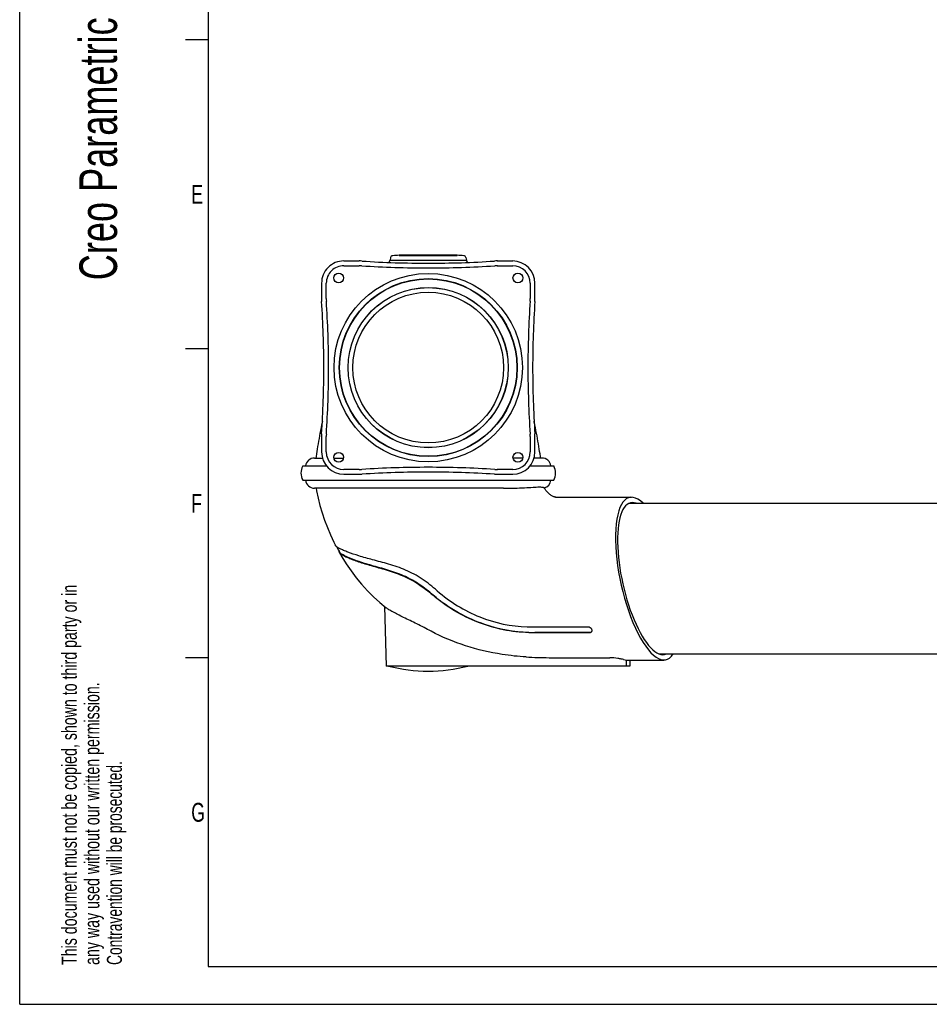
# Model space of a CAD drawing. Extents: x 0 to 420, y 0 to 297.
# Tile 1 of 11: x 0 to 121, y 0 to 131. Entities that reach past the tile are written whole.
import ezdxf

# ---------------------------------------------------------------- set-up
doc = ezdxf.new("R2010")
doc.units = 0
doc.header["$LTSCALE"] = 23.1
for name, color, linetype in [('100001_DXF_CONTINUOUS_LINE', 7, 'CONTINUOUS'), ('100249_DXF_CONTINUOUS_LINE', 7, 'CONTINUOUS'), ('100264_DXF_CONTINUOUS_LINE', 7, 'CONTINUOUS'), ('100330_DXF_FORMAT', 7, 'CONTINUOUS'), ('100337_DXF_CONTINUOUS_LINE', 7, 'CONTINUOUS'), ('100935_DXF_CONTINUOUS_LINE', 7, 'CONTINUOUS'), ('100940_DXF_CONTINUOUS_LINE', 7, 'CONTINUOUS'), ('100945_DXF_CONTINUOUS_LINE', 7, 'CONTINUOUS'), ('105-5481_DXF_CONTINUOUS_LI', 7, 'CONTINUOUS')]:
    doc.layers.add(name, color=color, linetype=linetype)
doc.styles.get("Standard").update_dxf_attribs({"font": 'txt', "width": 0.7})

# ---------------------------------------------------------------- blocks, each defined once
blk = doc.blocks.new('SYMBOL_16_BL0', base_point=(7.49, 145.42))
at = {"layer": '100330_DXF_FORMAT', "color": 7, "linetype": 'CONTINUOUS'}
for q in [(0, 14.98), (14.98, 0)]:
    blk.add_line((0, 0), q, dxfattribs=at)
for s, height, width, p in [('Creo Parametric', 4.9947, 0.71746, (12.92, 96.09)), ('This document must not be copied, shown to third party or in', 1.9979, 0.704762, (7.58, 5.22)), ('any way used without our written permission.', 1.9979, 0.705628, (10.58, 5.22)), ('Contravention will be prosecuted.', 1.9979, 0.684704, (13.57, 5.22))]:
    blk.add_text(s, height=height, rotation=90, dxfattribs=dict(at, width=width)).set_placement(p)

msp = doc.modelspace()

# ---------------------------------------------------------------- linework, layer by layer
at = {"layer": '100001_DXF_CONTINUOUS_LINE', "color": 7, "linetype": 'CONTINUOUS'}
for p, q in [((39.13, 72.49), (40.18, 72.49)), ((41.69, 72.49), (42.97, 72.49)), ((66.77, 72.49), (65.49, 72.49)), ((69.33, 72.49), (68.28, 72.49)), ((64.22, 68.49), (39.13, 68.49)), ((71.14, 67.29), (81.2, 67.29)), ((42.06, 60.74), (42.31, 60.28)), ((42.31, 60.28), (42.43, 60.05)), ((42.43, 60.05), (42.44, 60.03)), ((42.44, 60.02), (42.44, 60.03)), ((48.42, 52.8), (48.63, 44.89)), ((67.37, 50.1), (67.46, 50.1)), ((68.17, 50.1), (75.45, 50.1)), ((68.38, 49.32), (75.67, 49.32)), ((75.68, 49.35), (68.39, 49.35)), ((70.28, 45.99), (78.33, 45.99)), ((80.97, 44.89), (48.63, 44.89)), ((80.54, 44.89), (80.56, 45.69)), ((80.56, 45.69), (85.52, 45.69)), ((81, 45.69), (80.97, 44.89))]:
    msp.add_line(p, q, dxfattribs=at)
for points in [[(40.18, 77.37), (40.16, 77.27), (40.08, 76.9), (40.01, 76.53), (39.93, 76.16), (39.86, 75.79), (39.79, 75.43), (39.73, 75.07), (39.67, 74.72), (39.61, 74.37), (39.55, 74.03), (39.5, 73.69), (39.44, 73.36), (39.39, 73.03), (39.35, 72.71), (39.32, 72.49)], [(69.14, 72.49), (69.11, 72.71), (69.07, 73.03), (69.02, 73.36), (68.96, 73.69), (68.91, 74.03), (68.85, 74.37), (68.79, 74.72), (68.73, 75.07), (68.67, 75.43), (68.6, 75.79), (68.53, 76.16), (68.45, 76.53), (68.38, 76.9), (68.3, 77.27), (68.28, 77.37)], [(39.35, 68.49), (39.41, 68.13), (39.61, 67.17), (39.86, 66.19), (40.15, 65.21), (40.47, 64.24), (40.84, 63.27), (41.24, 62.29), (41.69, 61.33), (41.91, 60.89)], [(71.15, 67.29), (71.14, 67.29), (71.12, 67.29), (71.08, 67.3), (71.03, 67.31), (70.97, 67.33), (70.9, 67.35), (70.82, 67.39), (70.73, 67.43), (70.64, 67.48), (70.55, 67.54), (70.45, 67.6), (70.36, 67.67), (70.27, 67.75), (70.18, 67.83), (70.1, 67.91), (70.01, 67.99), (69.94, 68.08), (69.86, 68.17), (69.79, 68.26), (69.73, 68.35), (69.67, 68.44), (69.61, 68.53), (69.6, 68.56)], [(42.4, 60), (42.74, 59.4), (43.34, 58.45), (43.98, 57.52), (44.67, 56.61), (45.39, 55.74), (46.16, 54.89), (46.96, 54.09), (47.79, 53.33), (48.64, 52.62)]]:
    msp.add_lwpolyline(points, dxfattribs=at)
for centre, radius, start, end in [((39.13, 71.29), 1.2, 90, 172.8136), ((69.33, 71.29), 1.2, 7.1864, 90), ((39.13, 69.69), 1.2, 187.1864, 270), ((69.33, 69.69), 1.2, 283.8521, 352.8136), ((42.61, 60.11), 0.24, 205.2907, 209.4445), ((68.17, 116.05), 65.95, 269.3874, 270.0002), ((91.92, 54.12), 16.59, 195.1714, 195.7287), ((68.38, 112.32), 63, 269.2715, 270.0006), ((68.39, 112.02), 62.67, 269.2681, 270.0011), ((75.76, 49.55), 0.206, 337.084, 345.5247), ((70.25, 95.67), 49.67, 266.5, 270.0354), ((54.23, 64.19), 20, 254.7519, 285.2481)]:
    msp.add_arc(centre, radius, start, end, dxfattribs=at)
for centre, major_axis, ratio, start_param, end_param in [((83.36, 56.49), (-2.42, 10.77), 0.327316, 5.823198, 9.737793), ((83.36, 56.49), (-2.27, 10.07), 0.327316, -0.213507, 3.20813), ((80.83, 56.49), (0.31, 10.8), 0.36637, -3.236671, -3.131175)]:
    msp.add_ellipse(centre, major_axis=major_axis, ratio=ratio, start_param=start_param, end_param=end_param, dxfattribs=at)
for points, knots in [([(64.22, 68.49), (64.71, 68.49), (65.64, 68.5), (66.95, 68.54), (68.05, 68.61), (68.71, 68.66), (68.99, 68.66)], [0, 0, 0, 0, 0.307639, 0.586533, 0.823737, 1, 1, 1, 1]), ([(68.99, 68.66), (69.08, 68.66), (69.23, 68.65), (69.42, 68.63), (69.53, 68.6), (69.59, 68.57), (69.6, 68.56)], [0, 0, 0, 0, 0.421654, 0.71995, 0.90742, 1, 1, 1, 1]), ([(41.98, 60.8), (41.97, 60.81), (41.95, 60.84), (41.93, 60.87), (41.91, 60.89)], [0, 0, 0, 0, 0.285065, 1, 1, 1, 1]), ([(55.43, 54.87), (54.8, 55.43), (53.8, 56.23), (52.36, 57.1), (50.89, 57.81), (49.04, 58.43), (46.94, 58.96), (45.13, 59.46), (43.84, 59.89), (43.02, 60.22), (42.56, 60.43), (42.22, 60.61), (42.05, 60.74), (41.98, 60.8)], [0, 0, 0, 0, 0.170664, 0.25559, 0.339527, 0.501127, 0.648923, 0.776958, 0.880616, 0.922019, 0.955897, 0.98193, 1, 1, 1, 1]), ([(42.39, 60.13), (42.38, 60.11), (42.37, 60.07), (42.38, 60.03), (42.39, 60.01)], [0, 0, 0, 0, 0.466465, 1, 1, 1, 1]), ([(42.4, 60), (42.43, 59.94), (42.56, 59.81), (42.83, 59.64), (43.21, 59.44), (43.7, 59.21), (44.3, 58.97), (45.29, 58.62), (46.75, 58.19), (48.71, 57.65), (50.47, 57.07), (51.88, 56.4), (53.28, 55.57), (54.25, 54.81), (54.87, 54.28)], [0, 0, 0, 0, 0.014896, 0.037859, 0.069062, 0.108227, 0.15496, 0.208774, 0.335471, 0.483846, 0.648583, 0.735092, 0.823022, 1, 1, 1, 1]), ([(42.55, 59.9), (42.54, 59.91), (42.5, 59.95), (42.46, 59.99), (42.44, 60.02)], [0, 0, 0, 0, 0.300999, 1, 1, 1, 1]), ([(54.88, 54.3), (54.29, 54.81), (53.12, 55.73), (51.19, 56.82), (49.13, 57.57), (47.05, 58.13), (45.23, 58.67), (43.88, 59.17), (43.05, 59.56), (42.67, 59.79), (42.55, 59.9)], [0, 0, 0, 0, 0.172271, 0.325433, 0.485198, 0.651515, 0.797325, 0.902315, 0.966288, 1, 1, 1, 1]), ([(67.58, 49.33), (65.3, 49.36), (61.84, 50.1), (57.68, 52.14), (55.76, 53.51), (54.87, 54.28)], [0, 0, 0, 0, 0.492224, 0.745966, 1, 1, 1, 1]), ([(67.59, 49.36), (65.61, 49.38), (62.35, 50), (58.11, 51.89), (55.92, 53.41), (54.88, 54.3)], [0, 0, 0, 0, 0.428263, 0.703947, 1, 1, 1, 1]), ([(55.43, 54.87), (56.26, 54.14), (58.06, 52.82), (61.96, 50.86), (65.23, 50.13), (67.37, 50.1)], [0, 0, 0, 0, 0.25438, 0.508136, 1, 1, 1, 1]), ([(54.6, 49.51), (53.98, 49.84), (52.78, 50.46), (51.29, 51.18), (50.23, 51.7), (49.57, 52.04), (49.05, 52.33), (48.75, 52.53), (48.64, 52.62)], [0, 0, 0, 0, 0.313562, 0.605163, 0.733014, 0.843731, 0.933722, 1, 1, 1, 1]), ([(75.45, 50.1), (75.55, 50.1), (75.75, 50.04), (75.88, 49.87), (75.91, 49.78)], [0, 0, 0, 0, 0.520441, 1, 1, 1, 1]), ([(67.22, 46.09), (66.15, 46.15), (61.8, 46.62), (57.52, 47.96), (54.6, 49.51)], [0, 0, 0, 0, 0.243969, 1, 1, 1, 1]), ([(75.95, 49.47), (75.93, 49.43), (75.84, 49.34), (75.73, 49.32), (75.67, 49.32)], [0, 0, 0, 0, 0.45796, 1, 1, 1, 1]), ([(75.68, 49.35), (75.73, 49.35), (75.84, 49.37), (75.92, 49.44), (75.95, 49.48)], [0, 0, 0, 0, 0.535587, 1, 1, 1, 1]), ([(75.95, 49.63), (75.96, 49.62), (75.96, 49.57), (75.96, 49.53), (75.96, 49.5)], [0, 0, 0, 0, 0.261934, 1, 1, 1, 1]), ([(80.15, 45.75), (80.05, 45.78), (79.8, 45.83), (79.2, 45.94), (78.69, 45.99), (78.33, 45.99)], [0, 0, 0, 0, 0.164355, 0.410473, 1, 1, 1, 1])]:
    msp.add_open_spline(points, degree=3, knots=knots, dxfattribs=at)
at = {"layer": '100249_DXF_CONTINUOUS_LINE', "color": 7, "linetype": 'CONTINUOUS'}
msp.add_circle((54.23, 84.49), 10, dxfattribs=at)
at = {"layer": '100264_DXF_CONTINUOUS_LINE', "color": 7, "linetype": 'CONTINUOUS'}
for p, q in [((80.88, 66.49), (129.07, 66.49)), ((84.88, 46.49), (125.08, 46.49))]:
    msp.add_line(p, q, dxfattribs=at)
at = {"layer": '100330_DXF_FORMAT', "color": 7, "linetype": 'CONTINUOUS'}
for p, q in [((0, 0), (0, 297)), ((25, 292), (25, 5)), ((25, 128), (22, 128)), ((25, 87), (22, 87)), ((25, 46), (22, 46)), ((25, 5), (415, 5)), ((0, 0), (420, 0))]:
    msp.add_line(p, q, dxfattribs=at)
at = {"layer": '100337_DXF_CONTINUOUS_LINE', "color": 7, "linetype": 'CONTINUOUS'}
for p, q in [((37.57, 71.44), (40.73, 71.44)), ((67.73, 71.44), (70.89, 71.44)), ((37.57, 69.54), (70.89, 69.54))]:
    msp.add_line(p, q, dxfattribs=at)
for centre, start, end in [((39.44, 70.49), 153.1035, 206.8965), ((69.02, 70.49), 333.1035, 26.8965)]:
    msp.add_arc(centre, 2.1, start, end, dxfattribs=at)
at = {"layer": '100935_DXF_CONTINUOUS_LINE', "color": 7, "linetype": 'CONTINUOUS'}
for radius in [11.78, 11.77, 10.63, 10.62]:
    msp.add_circle((54.23, 84.49), radius, dxfattribs=at)
at = {"layer": '100940_DXF_CONTINUOUS_LINE', "color": 7, "linetype": 'CONTINUOUS'}
for radius in [12.5, 11.81, 11.8]:
    msp.add_circle((54.23, 84.49), radius, dxfattribs=at)
at = {"layer": '100945_DXF_CONTINUOUS_LINE', "color": 7, "linetype": 'CONTINUOUS'}
for p, q in [((45.06, 98.64), (43.02, 98.64)), ((43.02, 98.01), (45.06, 98.01)), ((65.44, 98.64), (63.4, 98.64)), ((63.4, 98.01), (65.44, 98.01)), ((40.07, 95.68), (40.07, 93.65)), ((40.7, 93.65), (40.7, 95.68)), ((67.76, 95.68), (67.76, 93.65)), ((68.39, 93.65), (68.39, 95.68)), ((40.07, 75.33), (40.07, 73.3)), ((40.7, 73.3), (40.7, 75.33)), ((67.76, 75.33), (67.76, 73.3)), ((68.39, 73.3), (68.39, 75.33)), ((45.06, 70.97), (43.02, 70.97)), ((65.44, 70.97), (63.4, 70.97)), ((43.02, 70.34), (45.06, 70.34)), ((63.4, 70.34), (65.44, 70.34))]:
    msp.add_line(p, q, dxfattribs=at)
for centre in [(42.33, 96.39), (66.13, 96.39), (42.33, 72.59), (66.13, 72.59)]:
    msp.add_circle(centre, 0.65, dxfattribs=at)
for centre, radius, start, end in [((43.03, 95.69), 2.96, 90.0346, 180.0346), ((43.03, 95.69), 2.33, 90.0346, 180.0346), ((45.06, 92.89), 5.76, 86.2878, 90.0346), ((45.06, 92.89), 5.13, 86.2878, 90.0346), ((54.14, 232.74), 135.02, 266.2878, 270.0397), ((54.14, 232.74), 134.39, 266.2878, 270.0399), ((54.32, 232.74), 134.39, 269.9601, 273.7122), ((54.32, 232.74), 135.02, 269.9603, 273.7122), ((63.4, 92.89), 5.76, 89.9654, 93.7122), ((63.4, 92.89), 5.13, 89.9654, 93.7122), ((65.43, 95.69), 2.96, 359.9654, 89.9654), ((65.43, 95.69), 2.33, 359.9654, 89.9654), ((45.83, 93.65), 5.76, 180.0346, 183.7881), ((-94.02, 84.39), 134.39, 0.042, 3.7881), ((45.83, 93.65), 5.13, 180.0346, 183.7881), ((-94.02, 84.39), 135.02, 0.0419, 3.7881), ((202.48, 84.39), 135.02, 176.2119, 179.9581), ((62.63, 93.65), 5.13, 356.2119, 359.9654), ((202.48, 84.39), 134.39, 176.2119, 179.958), ((62.63, 93.65), 5.76, 356.2119, 359.9654), ((-94.02, 84.59), 134.39, 356.2119, 359.958), ((-94.02, 84.59), 135.02, 356.2119, 359.9581), ((202.48, 84.59), 135.02, 180.0419, 183.7881), ((202.48, 84.59), 134.39, 180.042, 183.7881), ((45.83, 75.33), 5.76, 176.2119, 179.9654), ((45.83, 75.33), 5.13, 176.2119, 179.9654), ((62.63, 75.33), 5.13, 0.0346, 3.7881), ((62.63, 75.33), 5.76, 0.0346, 3.7881), ((43.03, 73.3), 2.96, 179.9654, 269.9654), ((43.03, 73.3), 2.33, 179.9654, 269.9654), ((65.43, 73.3), 2.96, 270.0346, 0.0346), ((65.43, 73.3), 2.33, 270.0346, 0.0346), ((45.06, 76.1), 5.13, 269.9654, 273.7122), ((54.14, -63.76), 135.02, 89.9603, 93.7122), ((54.14, -63.76), 134.39, 89.9601, 93.7122), ((54.32, -63.76), 135.02, 86.2878, 90.0397), ((54.32, -63.76), 134.39, 86.2878, 90.0399), ((63.4, 76.1), 5.13, 266.2878, 270.0346), ((45.06, 76.1), 5.76, 269.9654, 273.7122), ((63.4, 76.1), 5.76, 266.2878, 270.0346)]:
    msp.add_arc(centre, radius, start, end, dxfattribs=at)
at = {"layer": '105-5481_DXF_CONTINUOUS_LI', "color": 7, "linetype": 'CONTINUOUS'}
for p, q in [((50.39, 99.41), (50.39, 99.39)), ((58.07, 99.41), (50.39, 99.41)), ((50.39, 99.39), (58.07, 99.39)), ((58.07, 99.41), (58.07, 99.39)), ((49.24, 99.09), (49.17, 98.73)), ((49.17, 98.73), (59.29, 98.73)), ((59.22, 99.09), (59.29, 98.73))]:
    msp.add_line(p, q, dxfattribs=at)
for centre, radius, start, end in [((49.53, 99.04), 0.3, 93.7727, 169.4941), ((54.23, 27.81), 71.69, 93.0705, 93.7727), ((54.23, 27.81), 71.69, 86.2273, 86.9295), ((58.93, 99.04), 0.3, 10.5059, 86.2273), ((68.9, 95.45), 20.1, 171.1852, 171.4133), ((49.34, 98.48), 0.3, 122.6728, 171.1852), ((59.12, 98.48), 0.3, 8.8148, 57.3272), ((39.56, 95.45), 20.1, 8.5867, 8.8148)]:
    msp.add_arc(centre, radius, start, end, dxfattribs=at)

# ---------------------------------------------------------------- block references
at = {"layer": '100330_DXF_FORMAT', "color": 7, "linetype": 'CONTINUOUS'}
msp.add_blockref('SYMBOL_16_BL0', (7.49, 145.42), dxfattribs=at)

# ---------------------------------------------------------------- texts
at = {"layer": '100330_DXF_FORMAT', "color": 7, "linetype": 'CONTINUOUS', "char_height": 2.5, "attachment_point": 1}
for s, insert, width in [('E', (22.77, 108.73), 2.6786), ('F', (22.77, 67.73), 2.6786), ('G', (22.77, 26.73), 2.9464)]:
    msp.add_mtext(s, dxfattribs=dict(at, insert=insert, width=width))

doc.saveas('drawing.dxf')
